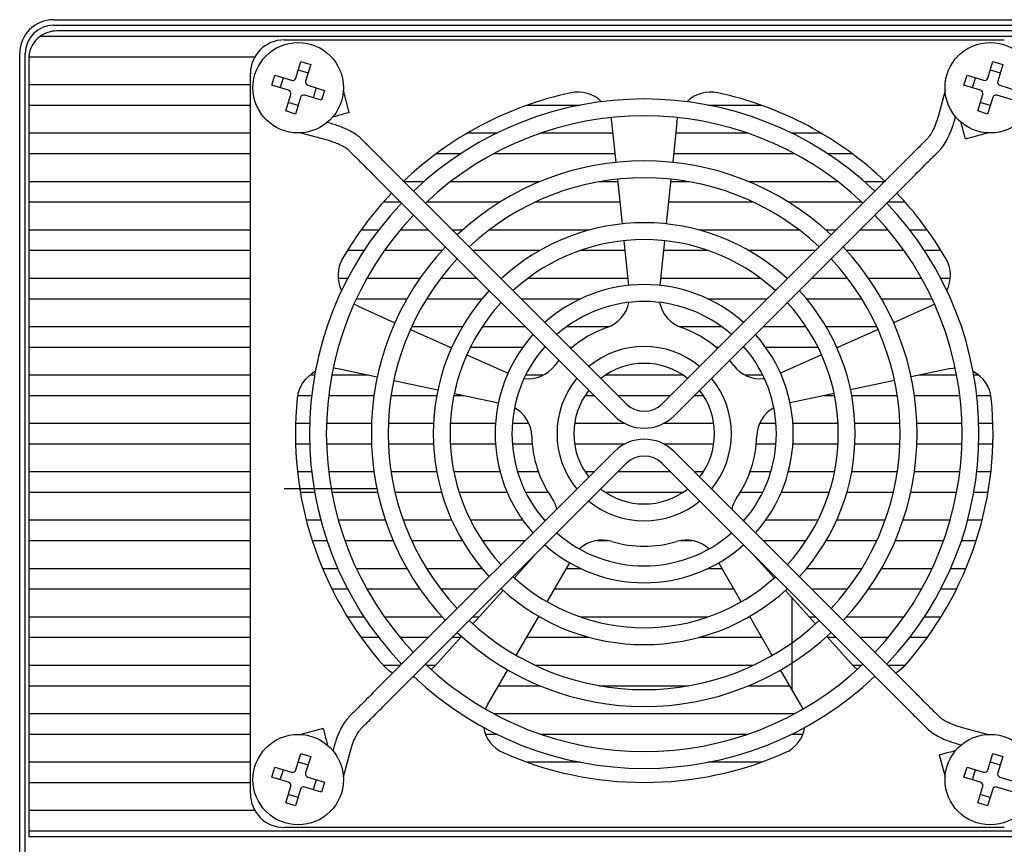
# Model space of a CAD drawing. Header units: millimetres. Extents: x 1800 to 2436, y 112 to 531.
# Tile 5 of 6: x 2303 to 2391, y 390 to 464. Entities that reach past the tile are written whole.
import ezdxf

# ---------------------------------------------------------------- set-up
doc = ezdxf.new("R2010")
doc.units = ezdxf.units.MM

msp = doc.modelspace()

# ---------------------------------------------------------------- linework, layer by layer
at = {"color": 7, "linetype": 'Continuous', "lineweight": 30}
for p, q in [((2306.464, 463.797), (2411.464, 463.797)), ((2306.464, 463.297), (2411.464, 463.297)), ((2412.664, 462.297), (2305.264, 462.297)), ((2411.164, 462.797), (2306.764, 462.797)), ((2326.964, 461.997), (2390.964, 461.997)), ((2303.464, 355.797), (2303.464, 460.797)), ((2303.964, 355.797), (2303.964, 460.797)), ((2304.264, 460.297), (2304.264, 457.997)), ((2304.272, 460.497), (2324.366, 460.497)), ((2327.996, 458.608), (2328.446, 460.081)), ((2328.446, 460.081), (2329.326, 459.812)), ((2329.326, 459.812), (2328.876, 458.339)), ((2389.496, 458.608), (2389.946, 460.081)), ((2389.946, 460.081), (2390.826, 459.812)), ((2390.826, 459.812), (2390.376, 458.339)), ((2323.964, 394.997), (2323.964, 458.997)), ((2325.88, 457.979), (2326.149, 458.859)), ((2326.149, 458.859), (2327.622, 458.409)), ((2326.626, 457.751), (2326.894, 458.631)), ((2328.218, 459.336), (2329.098, 459.067)), ((2387.38, 457.979), (2387.649, 458.859)), ((2387.649, 458.859), (2389.122, 458.409)), ((2388.126, 457.751), (2388.394, 458.631)), ((2389.718, 459.336), (2390.598, 459.067)), ((2323.964, 457.997), (2304.264, 457.997)), ((2304.264, 457.997), (2304.264, 456.197)), ((2327.353, 457.529), (2325.88, 457.979)), ((2329.075, 457.965), (2330.548, 457.515)), ((2329.803, 457.743), (2329.534, 456.863)), ((2388.853, 457.529), (2387.38, 457.979)), ((2390.575, 457.965), (2392.048, 457.515)), ((2327.102, 455.682), (2327.552, 457.154)), ((2328.432, 456.886), (2327.982, 455.413)), ((2330.28, 456.635), (2328.807, 457.085)), ((2330.548, 457.515), (2330.28, 456.635)), ((2332.757, 455.537), (2332.227, 457.513)), ((2385.701, 457.513), (2385.106, 455.294)), ((2388.602, 455.682), (2389.052, 457.154)), ((2389.932, 456.886), (2389.482, 455.413)), ((2391.78, 456.635), (2390.307, 457.085)), ((2304.264, 456.197), (2323.964, 456.197)), ((2304.264, 456.197), (2304.264, 453.697)), ((2328.21, 456.158), (2327.33, 456.427)), ((2348.555, 456.197), (2353.27, 456.197)), ((2364.658, 456.197), (2369.374, 456.197)), ((2389.71, 456.158), (2388.83, 456.427)), ((2327.982, 455.413), (2327.102, 455.682)), ((2331.302, 455.172), (2331.308, 455.149)), ((2355.983, 455.089), (2356.054, 454.683)), ((2361.874, 454.683), (2361.945, 455.089)), ((2386.555, 454.905), (2386.627, 455.172)), ((2389.482, 455.413), (2388.602, 455.682)), ((2331.056, 454.588), (2330.789, 454.659)), ((2356.054, 454.683), (2356.429, 451.114)), ((2361.874, 454.683), (2361.499, 451.114)), ((2387.14, 454.659), (2387.116, 454.653)), ((2323.964, 453.697), (2304.264, 453.697)), ((2304.264, 453.697), (2304.264, 451.897)), ((2328.448, 453.734), (2330.668, 453.139)), ((2345.843, 453.697), (2343.213, 453.697)), ((2356.158, 453.697), (2349.735, 453.697)), ((2368.193, 453.697), (2361.77, 453.697)), ((2374.716, 453.697), (2372.086, 453.697)), ((2387.504, 453.204), (2389.48, 453.734)), ((2334.113, 452.909), (2333.784, 453.238)), ((2384.144, 453.238), (2383.815, 452.909)), ((2304.264, 451.897), (2323.964, 451.897)), ((2304.264, 451.897), (2304.264, 449.397)), ((2332.723, 452.177), (2333.052, 451.848)), ((2340.498, 451.897), (2342.684, 451.897)), ((2345.621, 451.897), (2356.347, 451.897)), ((2361.581, 451.897), (2372.308, 451.897)), ((2375.245, 451.897), (2377.43, 451.897)), ((2384.876, 451.848), (2385.205, 452.177)), ((2357.373, 429.649), (2335.857, 451.165)), ((2382.072, 451.165), (2360.555, 429.649)), ((2334.796, 450.104), (2356.313, 428.588)), ((2361.616, 428.588), (2383.132, 450.104)), ((2323.964, 449.397), (2304.264, 449.397)), ((2304.264, 449.397), (2304.264, 447.597)), ((2339.386, 449.397), (2337.625, 449.397)), ((2349.674, 449.397), (2341.751, 449.397)), ((2356.61, 449.397), (2354.989, 449.397)), ((2356.586, 449.622), (2357.004, 445.644)), ((2361.342, 449.622), (2360.924, 445.644)), ((2362.939, 449.397), (2361.319, 449.397)), ((2376.178, 449.397), (2368.254, 449.397)), ((2380.304, 449.397), (2378.542, 449.397)), ((2304.264, 447.597), (2323.964, 447.597)), ((2304.264, 447.597), (2304.264, 445.097)), ((2335.799, 447.597), (2337.304, 447.597)), ((2339.633, 447.597), (2346.17, 447.597)), ((2349.31, 447.597), (2356.799, 447.597)), ((2361.129, 447.597), (2368.618, 447.597)), ((2371.759, 447.597), (2378.296, 447.597)), ((2380.625, 447.597), (2382.13, 447.597)), ((2323.964, 445.097), (2304.264, 445.097)), ((2304.264, 445.097), (2304.264, 443.297)), ((2335.354, 445.097), (2333.797, 445.097)), ((2339.804, 445.097), (2337.274, 445.097)), ((2342.826, 445.097), (2341.925, 445.097)), ((2354.07, 445.097), (2345.182, 445.097)), ((2372.747, 445.097), (2363.858, 445.097)), ((2376.004, 445.097), (2375.103, 445.097)), ((2380.654, 445.097), (2378.125, 445.097)), ((2384.131, 445.097), (2382.575, 445.097)), ((2357.161, 444.152), (2357.579, 440.174)), ((2360.767, 444.152), (2360.349, 440.174)), ((2304.264, 443.297), (2323.964, 443.297)), ((2304.264, 443.297), (2304.264, 440.797)), ((2332.595, 443.297), (2334.077, 443.297)), ((2335.891, 443.297), (2341.009, 443.297)), ((2343.725, 443.297), (2349.697, 443.297)), ((2353.319, 443.297), (2357.251, 443.297)), ((2360.677, 443.297), (2364.61, 443.297)), ((2368.231, 443.297), (2374.204, 443.297)), ((2376.919, 443.297), (2382.037, 443.297)), ((2383.851, 443.297), (2385.333, 443.297)), ((2323.964, 440.797), (2304.264, 440.797)), ((2304.264, 440.797), (2304.264, 438.997)), ((2332.608, 440.797), (2331.764, 440.797)), ((2339.024, 440.797), (2334.314, 440.797)), ((2344.104, 440.797), (2340.878, 440.797)), ((2346.271, 440.797), (2346.225, 440.797)), ((2357.514, 440.797), (2348.614, 440.797)), ((2369.314, 440.797), (2360.415, 440.797)), ((2371.704, 440.797), (2371.658, 440.797)), ((2377.051, 440.797), (2373.825, 440.797)), ((2383.614, 440.797), (2378.905, 440.797)), ((2386.164, 440.797), (2385.32, 440.797)), ((2304.264, 438.997), (2323.964, 438.997)), ((2304.264, 438.997), (2304.264, 436.497)), ((2333.532, 438.32), (2333.168, 438.513)), ((2333.39, 438.997), (2337.891, 438.997)), ((2339.636, 438.997), (2344.557, 438.997)), ((2348.025, 438.997), (2353.346, 438.997)), ((2364.582, 438.997), (2369.904, 438.997)), ((2373.371, 438.997), (2378.292, 438.997)), ((2380.037, 438.997), (2384.539, 438.997)), ((2384.76, 438.513), (2384.396, 438.32)), ((2333.532, 438.32), (2336.811, 436.86)), ((2384.396, 438.32), (2381.118, 436.86)), ((2323.964, 436.497), (2304.264, 436.497)), ((2304.264, 436.497), (2304.264, 434.697)), ((2338.181, 436.25), (2341.835, 434.623)), ((2342.799, 436.497), (2338.293, 436.497)), ((2348.404, 436.497), (2344.566, 436.497)), ((2355.819, 436.497), (2352.05, 436.497)), ((2365.879, 436.497), (2362.109, 436.497)), ((2373.363, 436.497), (2369.525, 436.497)), ((2379.636, 436.497), (2375.129, 436.497)), ((2379.747, 436.25), (2376.093, 434.623)), ((2304.264, 434.697), (2323.964, 434.697)), ((2304.264, 434.697), (2304.264, 432.197)), ((2341.67, 434.697), (2341.868, 434.697)), ((2343.206, 434.013), (2346.86, 432.386)), ((2343.528, 434.697), (2348.181, 434.697)), ((2350.089, 434.697), (2350.204, 434.697)), ((2352.325, 434.697), (2352.584, 434.697)), ((2365.345, 434.697), (2365.604, 434.697)), ((2367.725, 434.697), (2367.84, 434.697)), ((2369.747, 434.697), (2374.4, 434.697)), ((2374.723, 434.013), (2371.069, 432.386)), ((2376.06, 434.697), (2376.259, 434.697)), ((2351.383, 433.518), (2351.014, 433.063)), ((2366.914, 433.063), (2366.546, 433.518)), ((2331.326, 432.843), (2331.734, 432.785)), ((2331.734, 432.785), (2335.244, 432.039)), ((2386.195, 432.785), (2382.684, 432.039)), ((2386.195, 432.785), (2386.603, 432.843)), ((2323.964, 432.197), (2304.264, 432.197)), ((2304.264, 432.197), (2304.264, 430.397)), ((2329.672, 432.197), (2329.241, 432.197)), ((2334.5, 432.197), (2331.197, 432.197)), ((2336.711, 431.727), (2340.624, 430.895)), ((2349.966, 432.197), (2348.427, 432.197)), ((2362.432, 432.197), (2355.497, 432.197)), ((2369.501, 432.197), (2367.962, 432.197)), ((2381.217, 431.727), (2377.304, 430.895)), ((2386.731, 432.197), (2383.428, 432.197)), ((2388.688, 432.197), (2388.256, 432.197)), ((2342.091, 430.583), (2346.004, 429.752)), ((2375.837, 430.583), (2371.925, 429.752)), ((2304.264, 430.397), (2323.964, 430.397)), ((2304.264, 430.397), (2304.264, 427.897)), ((2328.16, 430.397), (2329.409, 430.397)), ((2330.92, 430.397), (2334.954, 430.397)), ((2336.47, 430.397), (2340.525, 430.397)), ((2342.053, 430.397), (2342.968, 430.397)), ((2353.72, 430.397), (2354.504, 430.397)), ((2356.625, 430.397), (2361.304, 430.397)), ((2363.425, 430.397), (2364.208, 430.397)), ((2374.96, 430.397), (2375.876, 430.397)), ((2377.403, 430.397), (2381.459, 430.397)), ((2382.975, 430.397), (2387.009, 430.397)), ((2388.519, 430.397), (2389.768, 430.397)), ((2323.964, 427.897), (2304.264, 427.897)), ((2304.264, 427.897), (2304.264, 426.097)), ((2329.228, 427.897), (2327.977, 427.897)), ((2334.731, 427.897), (2330.729, 427.897)), ((2340.236, 427.897), (2336.232, 427.897)), ((2345.745, 427.897), (2341.738, 427.897)), ((2348.715, 427.897), (2347.249, 427.897)), ((2357.264, 427.897), (2352.779, 427.897)), ((2365.149, 427.897), (2360.664, 427.897)), ((2370.68, 427.897), (2369.213, 427.897)), ((2376.191, 427.897), (2372.184, 427.897)), ((2381.696, 427.897), (2377.693, 427.897)), ((2387.2, 427.897), (2383.197, 427.897)), ((2389.951, 427.897), (2388.701, 427.897)), ((2304.264, 426.097), (2323.964, 426.097)), ((2304.264, 426.097), (2304.264, 423.597)), ((2327.977, 426.097), (2329.228, 426.097)), ((2330.729, 426.097), (2334.731, 426.097)), ((2356.313, 425.406), (2334.796, 403.89)), ((2336.232, 426.097), (2340.236, 426.097)), ((2341.738, 426.097), (2345.745, 426.097)), ((2347.249, 426.097), (2349.005, 426.097)), ((2352.779, 426.097), (2357.264, 426.097)), ((2360.664, 426.097), (2365.149, 426.097)), ((2383.132, 403.89), (2361.616, 425.406)), ((2368.924, 426.097), (2370.68, 426.097)), ((2372.184, 426.097), (2376.191, 426.097)), ((2377.693, 426.097), (2381.696, 426.097)), ((2383.197, 426.097), (2387.2, 426.097)), ((2388.701, 426.097), (2389.951, 426.097)), ((2323.964, 423.597), (2304.264, 423.597)), ((2304.264, 423.597), (2304.264, 421.797)), ((2329.409, 423.597), (2328.151, 423.597)), ((2334.954, 423.597), (2330.92, 423.597)), ((2335.857, 402.829), (2357.373, 424.345)), ((2340.525, 423.597), (2336.47, 423.597)), ((2346.158, 423.597), (2342.053, 423.597)), ((2349.56, 423.597), (2347.717, 423.597)), ((2354.504, 423.597), (2353.72, 423.597)), ((2361.304, 423.597), (2356.625, 423.597)), ((2360.555, 424.345), (2382.072, 402.829)), ((2364.208, 423.597), (2363.425, 423.597)), ((2370.212, 423.597), (2368.368, 423.597)), ((2375.876, 423.597), (2371.771, 423.597)), ((2381.459, 423.597), (2377.403, 423.597)), ((2387.009, 423.597), (2382.975, 423.597)), ((2389.777, 423.597), (2388.519, 423.597)), ((2304.264, 421.797), (2323.964, 421.797)), ((2304.264, 421.797), (2304.264, 419.297)), ((2335.214, 422.097), (2326.964, 422.097)), ((2328.403, 421.797), (2329.672, 421.797)), ((2331.197, 421.797), (2335.278, 421.797)), ((2336.816, 421.797), (2340.95, 421.797)), ((2342.517, 421.797), (2346.777, 421.797)), ((2348.427, 421.797), (2350.423, 421.797)), ((2355.497, 421.797), (2362.432, 421.797)), ((2367.506, 421.797), (2369.501, 421.797)), ((2371.151, 421.797), (2375.412, 421.797)), ((2376.979, 421.797), (2381.112, 421.797)), ((2382.65, 421.797), (2386.731, 421.797)), ((2388.256, 421.797), (2389.525, 421.797)), ((2304.264, 419.297), (2304.264, 417.497)), ((2323.964, 419.297), (2304.264, 419.297)), ((2330.228, 419.297), (2328.936, 419.297)), ((2335.969, 419.297), (2331.784, 419.297)), ((2341.868, 419.297), (2337.557, 419.297)), ((2348.181, 419.297), (2343.528, 419.297)), ((2350.204, 419.297), (2350.089, 419.297)), ((2367.84, 419.297), (2367.725, 419.297)), ((2374.4, 419.297), (2369.747, 419.297)), ((2380.371, 419.297), (2376.06, 419.297)), ((2386.145, 419.297), (2381.959, 419.297)), ((2388.993, 419.297), (2387.7, 419.297)), ((2304.264, 417.497), (2323.964, 417.497)), ((2304.264, 417.497), (2304.264, 414.997)), ((2329.456, 417.497), (2330.772, 417.497)), ((2332.359, 417.497), (2336.652, 417.497)), ((2338.293, 417.497), (2342.799, 417.497)), ((2344.566, 417.497), (2348.404, 417.497)), ((2354.717, 417.497), (2355.759, 417.497)), ((2362.17, 417.497), (2363.211, 417.497)), ((2369.525, 417.497), (2373.363, 417.497)), ((2375.129, 417.497), (2379.636, 417.497)), ((2381.276, 417.497), (2385.569, 417.497)), ((2387.157, 417.497), (2388.473, 417.497)), ((2347.422, 414.178), (2349.375, 416.347)), ((2370.507, 414.178), (2368.553, 416.347)), ((2323.964, 414.997), (2304.264, 414.997)), ((2304.264, 414.997), (2304.264, 413.197)), ((2331.742, 414.997), (2330.381, 414.997)), ((2337.891, 414.997), (2333.39, 414.997)), ((2344.557, 414.997), (2339.636, 414.997)), ((2348.159, 414.997), (2348.025, 414.997)), ((2350.339, 412.058), (2352.339, 415.522)), ((2353.346, 414.997), (2352.036, 414.997)), ((2365.892, 414.997), (2364.582, 414.997)), ((2367.589, 412.058), (2365.589, 415.522)), ((2369.904, 414.997), (2369.769, 414.997)), ((2378.292, 414.997), (2373.371, 414.997)), ((2384.539, 414.997), (2380.037, 414.997)), ((2387.547, 414.997), (2386.187, 414.997)), ((2304.264, 413.197), (2323.964, 413.197)), ((2304.264, 413.197), (2304.264, 410.697)), ((2331.205, 413.197), (2332.608, 413.197)), ((2334.314, 413.197), (2339.024, 413.197)), ((2340.878, 413.197), (2344.104, 413.197)), ((2343.741, 410.09), (2346.418, 413.063)), ((2346.225, 413.197), (2346.271, 413.197)), ((2350.997, 413.197), (2366.932, 413.197)), ((2374.187, 410.09), (2371.51, 413.063)), ((2371.658, 413.197), (2371.704, 413.197)), ((2373.825, 413.197), (2377.051, 413.197)), ((2378.905, 413.197), (2383.614, 413.197)), ((2385.32, 413.197), (2386.723, 413.197)), ((2372.084, 412.426), (2372.084, 404.272)), ((2323.964, 410.697), (2304.264, 410.697)), ((2304.264, 410.697), (2304.264, 408.897)), ((2334.077, 410.697), (2332.595, 410.697)), ((2341.009, 410.697), (2335.891, 410.697)), ((2344.288, 410.697), (2343.725, 410.697)), ((2347.589, 407.295), (2349.589, 410.759)), ((2349.697, 410.697), (2349.553, 410.697)), ((2364.61, 410.697), (2353.319, 410.697)), ((2368.375, 410.697), (2368.231, 410.697)), ((2370.339, 407.295), (2368.339, 410.759)), ((2374.204, 410.697), (2373.641, 410.697)), ((2382.037, 410.697), (2376.919, 410.697)), ((2385.333, 410.697), (2383.851, 410.697)), ((2304.264, 408.897), (2323.964, 408.897)), ((2304.264, 408.897), (2304.264, 406.397)), ((2333.797, 408.897), (2335.354, 408.897)), ((2337.274, 408.897), (2339.804, 408.897)), ((2340.336, 406.309), (2342.738, 408.976)), ((2341.925, 408.897), (2342.667, 408.897)), ((2348.514, 408.897), (2354.07, 408.897)), ((2363.858, 408.897), (2369.414, 408.897)), ((2377.592, 406.309), (2375.191, 408.976)), ((2375.262, 408.897), (2376.004, 408.897)), ((2378.125, 408.897), (2380.654, 408.897)), ((2382.575, 408.897), (2384.131, 408.897)), ((2323.964, 406.397), (2304.264, 406.397)), ((2304.264, 406.397), (2304.264, 404.597)), ((2337.304, 406.397), (2335.799, 406.397)), ((2340.416, 406.397), (2339.633, 406.397)), ((2340.336, 406.309), (2340.04, 406.022)), ((2368.618, 406.397), (2349.31, 406.397)), ((2378.296, 406.397), (2377.513, 406.397)), ((2377.888, 406.022), (2377.592, 406.309)), ((2382.13, 406.397), (2380.625, 406.397)), ((2338.557, 405.35), (2338.354, 405.326)), ((2345.045, 402.888), (2346.839, 405.996)), ((2372.884, 402.888), (2371.089, 405.996)), ((2379.574, 405.326), (2379.372, 405.35)), ((2304.264, 404.597), (2323.964, 404.597)), ((2304.264, 404.597), (2304.264, 402.097)), ((2346.032, 404.597), (2349.674, 404.597)), ((2354.989, 404.597), (2362.939, 404.597)), ((2368.254, 404.597), (2371.897, 404.597)), ((2344.864, 402.518), (2345.045, 402.888)), ((2372.884, 402.888), (2373.065, 402.518)), ((2323.964, 402.097), (2304.264, 402.097)), ((2304.264, 402.097), (2304.264, 400.297)), ((2333.052, 402.146), (2332.723, 401.817)), ((2372.308, 402.097), (2345.621, 402.097)), ((2385.205, 401.817), (2384.876, 402.146)), ((2330.424, 400.789), (2328.448, 400.26)), ((2333.784, 400.756), (2334.113, 401.085)), ((2383.815, 401.085), (2384.144, 400.756)), ((2389.48, 400.26), (2387.261, 400.855)), ((2304.264, 400.297), (2323.964, 400.297)), ((2304.264, 400.297), (2304.264, 397.797)), ((2344.848, 400.297), (2345.843, 400.297)), ((2349.735, 400.297), (2368.193, 400.297)), ((2372.086, 400.297), (2373.08, 400.297)), ((2330.789, 399.334), (2330.812, 399.341)), ((2331.373, 399.089), (2331.302, 398.821)), ((2386.873, 399.406), (2387.14, 399.334)), ((2327.996, 397.108), (2328.446, 398.581)), ((2328.446, 398.581), (2329.326, 398.312)), ((2329.326, 398.312), (2328.876, 396.839)), ((2332.227, 396.481), (2332.822, 398.7)), ((2385.172, 398.457), (2385.701, 396.481)), ((2386.627, 398.821), (2386.62, 398.845)), ((2389.496, 397.108), (2389.946, 398.581)), ((2389.946, 398.581), (2390.826, 398.312)), ((2390.826, 398.312), (2390.376, 396.839)), ((2323.964, 397.797), (2304.264, 397.797)), ((2304.264, 397.797), (2304.264, 395.997)), ((2325.88, 396.479), (2326.149, 397.359)), ((2326.149, 397.359), (2327.622, 396.909)), ((2328.218, 397.836), (2329.098, 397.567)), ((2353.27, 397.797), (2348.555, 397.797)), ((2369.374, 397.797), (2364.658, 397.797)), ((2387.38, 396.479), (2387.649, 397.359)), ((2387.649, 397.359), (2389.122, 396.909)), ((2389.718, 397.836), (2390.598, 397.567)), ((2327.353, 396.029), (2325.88, 396.479)), ((2326.626, 396.251), (2326.894, 397.131)), ((2329.075, 396.465), (2330.548, 396.015)), ((2388.853, 396.029), (2387.38, 396.479)), ((2388.126, 396.251), (2388.394, 397.131)), ((2390.575, 396.465), (2392.048, 396.015)), ((2304.264, 395.997), (2323.964, 395.997)), ((2304.264, 395.997), (2304.264, 393.497)), ((2327.102, 394.182), (2327.552, 395.654)), ((2330.28, 395.135), (2328.807, 395.585)), ((2329.803, 396.243), (2329.534, 395.363)), ((2330.548, 396.015), (2330.28, 395.135)), ((2388.602, 394.182), (2389.052, 395.654)), ((2391.78, 395.135), (2390.307, 395.585)), ((2328.21, 394.658), (2327.33, 394.927)), ((2328.432, 395.386), (2327.982, 393.913)), ((2389.71, 394.658), (2388.83, 394.927)), ((2389.932, 395.386), (2389.482, 393.913)), ((2327.982, 393.913), (2327.102, 394.182)), ((2389.482, 393.913), (2388.602, 394.182)), ((2324.366, 393.497), (2304.264, 393.497)), ((2304.264, 393.497), (2304.264, 391.697)), ((2304.264, 391.697), (2413.664, 391.697)), ((2304.264, 391.697), (2304.264, 391.197)), ((2304.264, 391.197), (2413.664, 391.197)), ((2390.964, 391.997), (2326.964, 391.997))]:
    msp.add_line(p, q, dxfattribs=at)
at = {"color": 7, "linetype": 'Continuous', "lineweight": 30, "flags": 128}
for points in [[(2332.757, 455.537), (2332.702, 455.522), (2332.545, 455.48), (2332.31, 455.417), (2332.032, 455.343), (2331.755, 455.269), (2331.52, 455.206), (2331.363, 455.164), (2331.308, 455.149)], [(2387.504, 453.204), (2387.49, 453.259), (2387.448, 453.416), (2387.385, 453.652), (2387.31, 453.929), (2387.236, 454.206), (2387.173, 454.441), (2387.131, 454.598), (2387.116, 454.653)], [(2336.618, 405.711), (2336.338, 405.893), (2335.872, 406.314)], [(2382.056, 406.314), (2381.59, 405.893), (2381.31, 405.711)], [(2330.424, 400.789), (2330.439, 400.734), (2330.481, 400.577), (2330.544, 400.342), (2330.618, 400.065), (2330.692, 399.788), (2330.755, 399.553), (2330.797, 399.396), (2330.812, 399.341)], [(2385.172, 398.457), (2385.227, 398.471), (2385.384, 398.514), (2385.619, 398.577), (2385.896, 398.651), (2386.173, 398.725), (2386.408, 398.788), (2386.565, 398.83), (2386.62, 398.845)]]:
    msp.add_lwpolyline(points, dxfattribs=at)
at = {"color": 7, "linetype": 'Continuous', "lineweight": 30}
for centre in [(2328.214, 457.747), (2389.714, 457.747), (2328.214, 396.247), (2389.714, 396.247)]:
    msp.add_circle(centre, 4.02, dxfattribs=at)
for centre, radius, start, end in [((2306.464, 460.797), 3, 90, 180), ((2306.464, 460.797), 2.5, 90, 180), ((2306.764, 460.297), 2.5, 126.8699, 175.41143), ((2306.764, 460.297), 2.5, 90, 126.8699), ((2326.964, 458.997), 3, 90, 180), ((2306.764, 460.297), 2.5, 175.41143, 180), ((2327.709, 458.696), 0.3, 253.01697, 343.01697), ((2389.209, 458.696), 0.3, 253.01697, 343.01697), ((2329.163, 458.252), 0.3, 163.01697, 253.01697), ((2390.663, 458.252), 0.3, 163.01697, 253.01697), ((2327.265, 457.242), 0.3, 343.01697, 73.01697), ((2328.719, 456.798), 0.3, 73.01697, 163.01697), ((2358.964, 426.997), 31, 102.15064, 133.73204), ((2353.071, 454.37), 3, 45.37994, 102.15064), ((2364.858, 454.37), 3, 77.84936, 134.62006), ((2358.964, 426.997), 31, 46.26796, 77.84936), ((2388.765, 457.242), 0.3, 343.01697, 73.01697), ((2390.219, 456.798), 0.3, 73.01697, 163.01697), ((2358.964, 426.997), 29.75, 46.44458, 133.55542), ((2358.964, 426.997), 28.25, 46.52131, 133.47869), ((2358.964, 426.997), 24.25, 46.77232, 133.22768), ((2358.964, 426.997), 22.75, 46.88921, 133.11079), ((2358.964, 426.997), 31, 136.38632, 149.84936), ((2358.964, 426.997), 31, 30.15064, 43.61368), ((2358.964, 426.997), 29.75, 136.44458, 223.55542), ((2358.964, 426.997), 29.75, 316.44458, 43.55542), ((2358.964, 426.997), 28.25, 136.52131, 223.47869), ((2358.964, 426.997), 28.25, 316.52131, 43.47869), ((2358.964, 426.997), 18.75, 47.39178, 132.60822), ((2358.964, 426.997), 17.25, 47.49191, 132.50809), ((2358.964, 426.997), 24.25, 136.77232, 223.22768), ((2358.964, 426.997), 24.25, 316.77232, 43.22768), ((2334.752, 441.061), 3, 149.84936, 206.62006), ((2358.964, 426.997), 22.75, 136.88921, 223.11079), ((2358.964, 426.997), 22.75, 316.88921, 43.11079), ((2383.176, 441.061), 3, 333.37994, 30.15064), ((2358.964, 426.997), 13.25, 48.24489, 131.75511), ((2358.964, 426.997), 18.75, 137.29244, 222.70756), ((2358.964, 426.997), 18.75, 317.29244, 42.70756), ((2358.964, 426.997), 17.25, 137.49191, 222.50809), ((2358.964, 426.997), 11.75, 48.65967, 131.34033), ((2354.658, 439.263), 3, 289.34236, 348.54394), ((2363.27, 439.263), 3, 191.45606, 250.65764), ((2358.964, 426.997), 17.25, 317.49191, 42.50809), ((2358.964, 426.997), 13.25, 138.24489, 221.75511), ((2358.964, 426.997), 10, 109.34236, 130.69878), ((2358.964, 426.997), 10, 49.30122, 70.65764), ((2358.964, 426.997), 13.25, 318.24489, 41.75511), ((2358.964, 426.997), 11.75, 139.05615, 220.94385), ((2358.964, 426.997), 7.75, 50.55344, 129.44656), ((2358.964, 426.997), 11.75, 319.05615, 40.94385), ((2358.964, 426.997), 6.25, 51.8921, 128.1079), ((2331.11, 429.85), 3, 117.37994, 174.15064), ((2348.629, 434.882), 3, 263.45606, 322.65764), ((2369.3, 434.882), 3, 217.34236, 276.54394), ((2386.818, 429.85), 3, 5.84936, 62.62006), ((2358.964, 426.997), 7.75, 140.55344, 219.44656), ((2358.964, 426.997), 7.75, 320.55344, 39.44656), ((2358.964, 426.997), 6.25, 141.8921, 218.1079), ((2358.964, 426.997), 6.25, 321.8921, 38.1079), ((2358.964, 426.997), 31, 174.15064, 221.84936), ((2358.964, 431.24), 2.25, 225, 315), ((2358.964, 426.997), 31, 318.15064, 5.84936), ((2345.968, 426.692), 3, 1.34236, 60.54394), ((2371.961, 426.692), 3, 119.45606, 178.65764), ((2358.964, 431.24), 3.75, 225, 315), ((2358.964, 426.997), 10, 181.34236, 214.65764), ((2358.964, 422.754), 3.75, 45, 135), ((2358.964, 426.997), 10, 325.34236, 358.65764), ((2358.964, 422.754), 2.25, 45, 135), ((2358.964, 426.997), 6.25, 231.8921, 308.1079), ((2348.271, 419.604), 3, 13.13216, 34.65764), ((2358.964, 426.997), 7.75, 230.55344, 309.44656), ((2369.658, 419.604), 3, 145.34236, 166.86784), ((2358.964, 426.997), 11.75, 228.65967, 311.34033), ((2355.238, 414.542), 3, 73.34236, 132.54394), ((2358.964, 426.997), 10, 253.34236, 286.65764), ((2362.691, 414.542), 3, 47.45606, 106.65764), ((2358.964, 426.997), 13.25, 228.24489, 311.75511), ((2358.964, 426.997), 17.25, 227.49191, 312.50809), ((2358.964, 426.997), 18.75, 227.39178, 312.60822), ((2358.964, 426.997), 22.75, 226.88921, 313.11079), ((2358.964, 426.997), 24.25, 226.77232, 313.22768), ((2358.964, 426.997), 28.25, 226.52131, 313.47869), ((2358.964, 426.997), 29.75, 226.44458, 313.55542), ((2347.643, 401.388), 3, 189.37994, 246.15064), ((2370.286, 401.388), 3, 293.84936, 350.62006), ((2358.964, 426.997), 31, 246.15064, 293.84936), ((2327.709, 397.196), 0.3, 253.01697, 343.01697), ((2329.163, 396.752), 0.3, 163.01697, 253.01697), ((2389.209, 397.196), 0.3, 253.01697, 343.01697), ((2390.663, 396.752), 0.3, 163.01697, 253.01697), ((2327.265, 395.742), 0.3, 343.01697, 73.01697), ((2328.719, 395.298), 0.3, 73.01697, 163.01697), ((2388.765, 395.742), 0.3, 343.01697, 73.01697), ((2390.219, 395.298), 0.3, 73.01697, 163.01697), ((2326.964, 394.997), 3, 180, 270)]:
    msp.add_arc(centre, radius, start, end, dxfattribs=at)
for points, knots in [([(2385.106, 455.294), (2385.026, 455.024), (2384.871, 454.507), (2384.591, 453.887), (2384.339, 453.458), (2384.204, 453.305), (2384.143, 453.236)], [0, 0, 0, 0, 0.2983, 0.570966, 0.806252, 1, 1, 1, 1]), ([(2333.783, 453.239), (2333.661, 453.348), (2333.395, 453.586), (2332.798, 453.941), (2332.004, 454.304), (2331.379, 454.491), (2331.056, 454.588)], [0, 0, 0, 0, 0.204194, 0.443722, 0.712917, 1, 1, 1, 1]), ([(2385.206, 452.178), (2385.316, 452.3), (2385.553, 452.566), (2385.908, 453.163), (2386.271, 453.957), (2386.458, 454.582), (2386.555, 454.905)], [0, 0, 0, 0, 0.2041941, 0.4437232, 0.712917, 1, 1, 1, 1]), ([(2330.668, 453.139), (2330.937, 453.058), (2331.454, 452.904), (2332.074, 452.624), (2332.503, 452.372), (2332.656, 452.237), (2332.725, 452.176)], [0, 0, 0, 0, 0.298299, 0.570967, 0.806252, 1, 1, 1, 1]), ([(2335.857, 451.165), (2335.689, 451.333), (2335.347, 451.674), (2334.864, 452.158), (2334.432, 452.59), (2334.218, 452.803), (2334.113, 452.909)], [0, 0, 0, 0, 0.246328, 0.499999, 0.753674, 1, 1, 1, 1]), ([(2383.815, 452.909), (2383.71, 452.803), (2383.496, 452.59), (2383.064, 452.158), (2382.581, 451.674), (2382.24, 451.333), (2382.072, 451.165)], [0, 0, 0, 0, 0.246325, 0.500001, 0.753672, 1, 1, 1, 1]), ([(2333.052, 451.848), (2333.158, 451.743), (2333.371, 451.529), (2333.803, 451.097), (2334.287, 450.614), (2334.628, 450.272), (2334.796, 450.104)], [0, 0, 0, 0, 0.246326, 0.500001, 0.753675, 1, 1, 1, 1]), ([(2383.132, 450.104), (2383.3, 450.272), (2383.642, 450.614), (2384.125, 451.097), (2384.557, 451.529), (2384.771, 451.743), (2384.876, 451.848)], [0, 0, 0, 0, 0.246326, 0.5, 0.753674, 1, 1, 1, 1]), ([(2334.796, 403.89), (2334.628, 403.721), (2334.287, 403.38), (2333.803, 402.897), (2333.371, 402.465), (2333.158, 402.251), (2333.052, 402.146)], [0, 0, 0, 0, 0.246326, 0.500002, 0.753673, 1, 1, 1, 1]), ([(2384.876, 402.146), (2384.771, 402.251), (2384.557, 402.465), (2384.125, 402.897), (2383.642, 403.38), (2383.3, 403.721), (2383.132, 403.89)], [0, 0, 0, 0, 0.246327, 0.499998, 0.753673, 1, 1, 1, 1]), ([(2334.113, 401.085), (2334.218, 401.19), (2334.432, 401.404), (2334.864, 401.836), (2335.347, 402.319), (2335.689, 402.661), (2335.857, 402.829)], [0, 0, 0, 0, 0.2463268, 0.5000015, 0.7536727, 1, 1, 1, 1]), ([(2382.072, 402.829), (2382.24, 402.661), (2382.581, 402.319), (2383.064, 401.836), (2383.496, 401.404), (2383.71, 401.19), (2383.815, 401.085)], [0, 0, 0, 0, 0.246327, 0.499998, 0.753674, 1, 1, 1, 1]), ([(2332.722, 401.816), (2332.613, 401.693), (2332.375, 401.428), (2332.02, 400.831), (2331.658, 400.037), (2331.47, 399.411), (2331.373, 399.089)], [0, 0, 0, 0, 0.2041941, 0.4437224, 0.7129187, 1, 1, 1, 1]), ([(2387.261, 400.855), (2386.991, 400.935), (2386.474, 401.09), (2385.854, 401.37), (2385.426, 401.622), (2385.273, 401.757), (2385.204, 401.818)], [0, 0, 0, 0, 0.298301, 0.570968, 0.806252, 1, 1, 1, 1]), ([(2332.822, 398.7), (2332.903, 398.97), (2333.057, 399.487), (2333.337, 400.107), (2333.589, 400.536), (2333.724, 400.688), (2333.785, 400.757)], [0, 0, 0, 0, 0.298297, 0.570966, 0.806252, 1, 1, 1, 1]), ([(2384.145, 400.755), (2384.268, 400.646), (2384.533, 400.408), (2385.131, 400.053), (2385.924, 399.69), (2386.55, 399.503), (2386.873, 399.406)], [0, 0, 0, 0, 0.204194, 0.443721, 0.712916, 1, 1, 1, 1])]:
    msp.add_open_spline(points, degree=3, knots=knots, dxfattribs=at)

doc.saveas('drawing.dxf')
